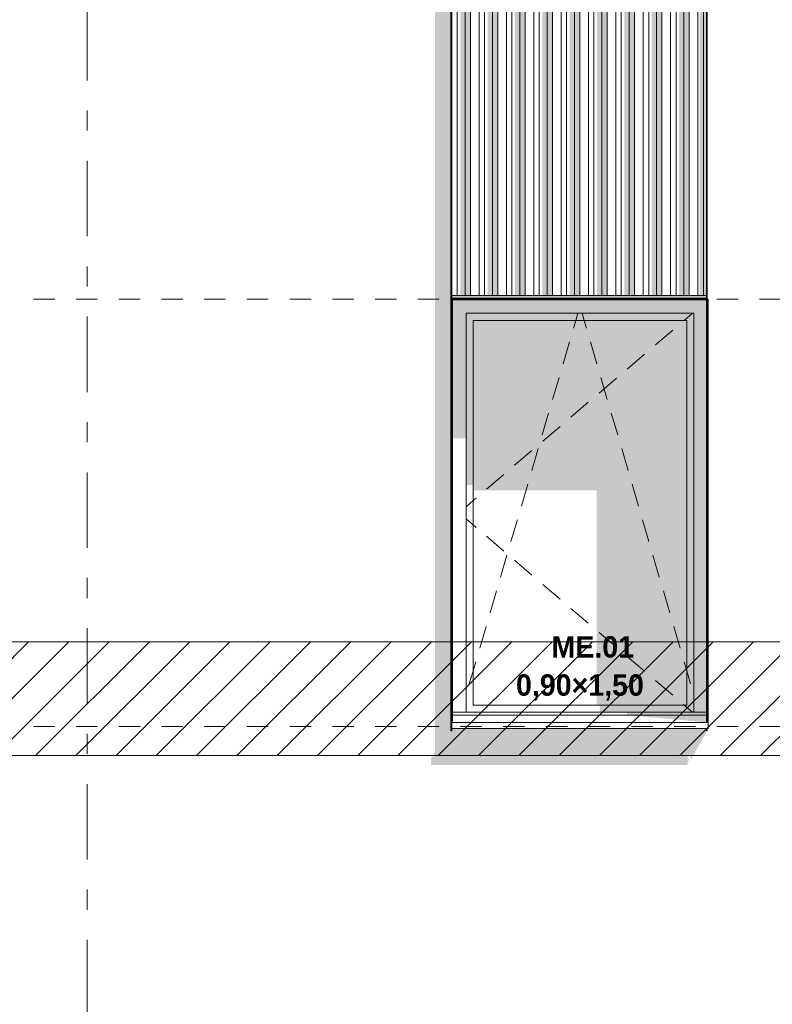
# Model space of a CAD drawing. Header units: millimetres. Extents: x -62337 to -23489, y -53000 to 10500.
# Tile 19 of 34: x -38190 to -35548, y 25 to 3480. Entities that reach past the tile are written whole.
import ezdxf
from ezdxf.enums import TextEntityAlignment as Align

# ---------------------------------------------------------------- set-up
doc = ezdxf.new("R2010")
doc.units = ezdxf.units.MM
doc.header["$MEASUREMENT"] = 0
doc.linetypes.add('_TIRET COURT 1', pattern=[150, 75, -75])
doc.linetypes.add('Axe', pattern=[546.805537, 264.583325, -105.833328, 70.555556, -105.833328])
for name, color, linetype in [('Nouveau_0', 7, 'Continuous'), ('Nouveau_2D - Dessin général', 7, 'Continuous'), ('Nouveau_2D - Etiquettes 50ème', 7, 'Continuous'), ('Nouveau__Grille structurelle (axe_trame)', 7, 'Continuous'), ('Nouveau__Murs ext - Bardages', 7, 'Continuous'), ('Nouveau__Murs ext - Périphériques', 7, 'Continuous'), ('Nouveau_Fenêtres Archicad', 7, 'Continuous')]:
    doc.layers.add(name, color=color, linetype=linetype)
doc.styles.add('STYLE_GENERE_1', font='arial.ttf')
doc.styles.add('STYLE_GENERE_2', font='GOTHIC.TTF')

# ---------------------------------------------------------------- blocks, each defined once
blk = doc.blocks.new('Élément de coupe_5')
at = {"layer": 'Nouveau__Murs ext - Périphériques', "linetype": 'Continuous', "lineweight": 13}
for points in [[(-36746.5, 865.3), (-35846.5, 865.3), (-35839.5, 887.5), (-35845.3, 887.5), (-35835, 906.4), (-35835, 887.4), (-35832, 887.4), (-35776.1, 984.8), (-35779.1, 984.8), (-35779.1, 993.4), (-36673, 993.4), (-36673, 1000), (-36673, 1020), (-36673.1, 1019.9), (-36673.1, 984.8), (-36676.1, 984.8), (-36676.1, 3560), (-36732, 3560), (-36732, 911.9), (-36746.5, 885.3)], [(-35779.1, 2512.8), (-36673.1, 2512.8), (-36673.1, 2502.8), (-35779.1, 2502.8)], [(-36673, 2499.8), (-36673.1, 2499.8), (-36673.1, 2402.4), (-36673, 2402.4)]]:
    blk.add_hatch(color=7, dxfattribs=at).paths.add_polyline_path(points)
blk = doc.blocks.new('Élément de coupe_22')
at = {"layer": 'Nouveau_Fenêtres Archicad', "linetype": 'Continuous', "lineweight": 13}
for points in [[(-36673, 2402.4), (-36670, 2402.4), (-36670, 2497), (-36672.8, 2499.8), (-36673, 2499.8)], [(-36672.8, 2499.8), (-36670, 2497), (-35779.1, 2497), (-35779.1, 2499.8)], [(-36670, 2450), (-36623, 2450), (-35823, 2450), (-35779.1, 2450), (-35779.1, 2497), (-36670, 2497)], [(-35776.1, 2497), (-35776.1, 2450), (-35776, 2450), (-35776, 2497)], [(-36670, 2450), (-36670, 2011.7), (-36623, 2011.7), (-36623, 2450)], [(-35823, 2450), (-36623, 2450), (-36623, 2425), (-36598, 2425), (-35848, 2425), (-35823, 2425)], [(-36623, 2425), (-36623, 1846.9), (-36598, 1846.9), (-36598, 2425)], [(-36598, 1828.6), (-36164.1, 1828.6), (-36164.1, 1075), (-35848, 1075), (-35848, 2425), (-36598, 2425)], [(-35848, 1075), (-35823, 1075), (-35823, 2425), (-35848, 2425)], [(-35823, 1050), (-35779.1, 1050), (-35779.1, 2450), (-35823, 2450)], [(-35776.1, 1050), (-35776, 1050), (-35776, 2450), (-35776.1, 2450)], [(-35823, 1075), (-36153.6, 1075), (-36153.6, 1050), (-35823, 1050)], [(-36058.3, 1050), (-36058.3, 1040), (-35779.1, 1040), (-35779.1, 1050)], [(-36058.3, 1040), (-35779.1, 1015), (-35779.1, 1040)], [(-35776.1, 1050), (-35776.1, 1040), (-35776, 1040), (-35776, 1050)], [(-35776.1, 1040), (-35776.1, 1020), (-35776, 1020), (-35776, 1040)]]:
    blk.add_hatch(color=7, dxfattribs=at).paths.add_polyline_path(points)
at = {"layer": 'Nouveau_Fenêtres Archicad', "color": 7, "linetype": 'Continuous', "lineweight": 13}
for p, q in [((-36673, 2499.8), (-36673, 1020)), ((-36670, 1020), (-36670, 2497)), ((-36670, 2497), (-35779.1, 2497)), ((-35773, 2500), (-35776.1, 2500)), ((-35776, 2497), (-35776, 1020)), ((-35773, 1020), (-35773, 2500)), ((-36623, 1050), (-36623, 2450)), ((-36623, 2450), (-35823, 2450)), ((-36598, 1075), (-36598, 2425)), ((-36598, 2425), (-35848, 2425)), ((-36245.5, 2398.2), (-36237.7, 2425)), ((-36237.7, 2425), (-36230.3, 2450)), ((-36208.3, 2425), (-36215.7, 2450)), ((-36200.5, 2398.2), (-36208.3, 2425)), ((-35856.6, 2425), (-35858.9, 2423.1)), ((-35827.3, 2450), (-35856.6, 2425)), ((-35848, 2425), (-35848, 1075)), ((-35823, 2450), (-35823, 1050)), ((-36245.8, 2397.3), (-36245.5, 2398.2)), ((-36200.2, 2397.3), (-36200.5, 2398.2)), ((-35896.9, 2390.6), (-35957.8, 2338.7)), ((-36282.3, 2272.5), (-36259.8, 2349.3)), ((-36163.7, 2272.5), (-36186.2, 2349.3)), ((-35995.8, 2306.3), (-36056.7, 2254.4)), ((-36318.9, 2147.8), (-36296.4, 2224.5)), ((-36094.7, 2221.9), (-36155.6, 2170)), ((-36127.1, 2147.8), (-36149.6, 2224.5)), ((-36193.6, 2137.5), (-36254.5, 2085.6)), ((-36355.5, 2023), (-36333, 2099.8)), ((-36090.5, 2023), (-36113, 2099.8)), ((-36292.5, 2053.2), (-36353.4, 2001.3)), ((-36392, 1898.3), (-36369.5, 1975)), ((-36054, 1898.3), (-36076.5, 1975)), ((-36391.5, 1968.8), (-36452.3, 1916.9)), ((-36490.4, 1884.5), (-36551.2, 1832.5)), ((-36428.6, 1773.5), (-36406.1, 1850.3)), ((-36017.4, 1773.5), (-36039.9, 1850.3)), ((-36587.1, 1801.9), (-36598, 1792.6)), ((-36598, 1792.6), (-36623, 1771.3)), ((-36598, 1707.4), (-36623, 1728.7)), ((-36587.1, 1698.1), (-36598, 1707.4)), ((-36465.2, 1648.8), (-36442.7, 1725.5)), ((-35980.8, 1648.8), (-36003.3, 1725.5)), ((-36490.4, 1615.5), (-36551.2, 1667.5)), ((-36501.7, 1524), (-36479.2, 1600.8)), ((-35944.3, 1524), (-35966.8, 1600.8)), ((-36391.5, 1531.2), (-36452.3, 1583.1)), ((-36292.5, 1446.8), (-36353.4, 1498.7)), ((-36538.3, 1399.3), (-36515.8, 1476)), ((-35907.7, 1399.3), (-35930.2, 1476)), ((-36193.6, 1362.5), (-36254.5, 1414.4)), ((-36574.9, 1274.5), (-36552.4, 1351.3)), ((-35871.1, 1274.5), (-35893.6, 1351.3)), ((-36094.7, 1278.1), (-36155.6, 1330)), ((-35995.8, 1193.7), (-36056.7, 1245.6)), ((-36598, 1195.6), (-36588.9, 1226.5)), ((-35848, 1195.6), (-35857.1, 1226.5)), ((-36611.4, 1149.8), (-36598, 1195.6)), ((-35834.6, 1149.8), (-35848, 1195.6)), ((-35896.9, 1109.4), (-35957.8, 1161.3)), ((-35848, 1075), (-36598, 1075)), ((-35856.6, 1075), (-35858.9, 1076.9)), ((-35827.3, 1050), (-35856.6, 1075)), ((-36670, 1050), (-35779.1, 1050)), ((-36670, 1040), (-35779.1, 1040)), ((-36670, 1020), (-36673, 1020)), ((-36673, 1020), (-36673, 1013.4)), ((-36673, 1013.4), (-36673, 993.4)), ((-36673, 1013.4), (-35773, 1013.4)), ((-35776, 1020), (-35773, 1020)), ((-35773, 1020), (-35773, 1013.4)), ((-35773, 1013.4), (-35773, 993.4)), ((-36673, 993.4), (-35773, 993.4))]:
    blk.add_line(p, q, dxfattribs=at)
blk = doc.blocks.new('Élément de coupe_172')
at = {"layer": 'Nouveau__Murs ext - Bardages', "color": 7, "linetype": 'Continuous', "lineweight": 13}
for p, q in [((-36673.1, 2502.8), (-35779.1, 2502.8)), ((-36673.1, 2499.8), (-35779.1, 2499.8))]:
    blk.add_line(p, q, dxfattribs=at)
blk = doc.blocks.new('Élément de coupe_173')
at = {"layer": 'Nouveau__Murs ext - Bardages', "linetype": 'Continuous', "lineweight": 13}
for points in [[(-36673.1, 4562.8), (-36673.1, 4503.2), (-36653.7, 4439.7), (-36653.7, 4553.4), (-36673, 4553.4), (-36673, 4562.8)], [(-36653.7, 4553.4), (-36653.7, 4439.7), (-36643.5, 4439.7), (-36643.5, 2512.8), (-36626.5, 2512.8), (-36626.5, 4553.4)], [(-36626.5, 4553.4), (-36626.5, 2512.8), (-36607.1, 2512.8), (-36607.1, 4553.4)], [(-36607.1, 4553.4), (-36607.1, 4503.2), (-36577.1, 4503.2), (-36577.1, 4553.4)], [(-36557.7, 4553.4), (-36577.1, 4553.4), (-36577.1, 4503.2), (-36557.7, 4439.7)], [(-36530.5, 4553.4), (-36557.7, 4553.4), (-36557.7, 4439.7), (-36547.5, 4439.7), (-36547.5, 2512.8), (-36530.5, 2512.8)], [(-36530.5, 4553.4), (-36530.5, 2512.8), (-36511.1, 2512.8), (-36511.1, 4553.4)], [(-36511.1, 4553.4), (-36511.1, 4503.2), (-36481.1, 4503.2), (-36481.1, 4553.4)], [(-36461.7, 4553.4), (-36481.1, 4553.4), (-36481.1, 4503.2), (-36461.7, 4439.7)], [(-36461.7, 4553.4), (-36461.7, 4439.7), (-36451.5, 4439.7), (-36451.5, 2512.8), (-36434.5, 2512.8), (-36434.5, 4553.4)], [(-36434.5, 4553.4), (-36434.5, 2512.8), (-36415.1, 2512.8), (-36415.1, 4553.4)], [(-36415.1, 4553.4), (-36415.1, 4503.2), (-36385.1, 4503.2), (-36385.1, 4553.4)], [(-36385.1, 4553.4), (-36385.1, 4503.2), (-36365.7, 4439.7), (-36365.7, 4553.4)], [(-36365.7, 4553.4), (-36365.7, 4439.7), (-36355.5, 4439.7), (-36355.5, 2512.8), (-36338.5, 2512.8), (-36338.5, 4553.4)], [(-36338.5, 4553.4), (-36338.5, 2512.8), (-36319.1, 2512.8), (-36319.1, 4553.4)], [(-36319.1, 4553.4), (-36319.1, 4503.2), (-36289.1, 4503.2), (-36289.1, 4553.4)], [(-36289.1, 4553.4), (-36289.1, 4503.2), (-36269.7, 4439.7), (-36269.7, 4553.4)], [(-36242.5, 4553.4), (-36269.7, 4553.4), (-36269.7, 4439.7), (-36259.5, 4439.7), (-36259.5, 2512.8), (-36242.5, 2512.8)], [(-36242.5, 4553.4), (-36242.5, 2512.8), (-36223.1, 2512.8), (-36223.1, 4553.4)], [(-36193.1, 4553.4), (-36223.1, 4553.4), (-36223.1, 4503.2), (-36193.1, 4503.2)], [(-36173.7, 4553.4), (-36193.1, 4553.4), (-36193.1, 4503.2), (-36173.7, 4439.7)], [(-36173.7, 4553.4), (-36173.7, 4439.7), (-36163.5, 4439.7), (-36163.5, 2512.8), (-36146.5, 2512.8), (-36146.5, 4553.4)], [(-36146.5, 4553.4), (-36146.5, 2512.8), (-36127.1, 2512.8), (-36127.1, 4553.4)], [(-36097.1, 4553.4), (-36127.1, 4553.4), (-36127.1, 4503.2), (-36097.1, 4503.2)], [(-36097.1, 4553.4), (-36097.1, 4503.2), (-36077.7, 4439.7), (-36077.7, 4553.4)], [(-36050.5, 4553.4), (-36077.7, 4553.4), (-36077.7, 4439.7), (-36067.5, 4439.7), (-36067.5, 2512.8), (-36050.5, 2512.8)], [(-36050.5, 4553.4), (-36050.5, 2512.8), (-36031.1, 2512.8), (-36031.1, 4553.4)], [(-36031.1, 4553.4), (-36031.1, 4503.2), (-36001.1, 4503.2), (-36001.1, 4553.4)], [(-36001.1, 4503.2), (-35981.7, 4439.7), (-35981.7, 4553.4), (-36001.1, 4553.4)], [(-35981.7, 4553.4), (-35981.7, 4439.7), (-35971.5, 4439.7), (-35971.5, 2512.8), (-35954.5, 2512.8), (-35954.5, 4553.4)], [(-35954.5, 4553.4), (-35954.5, 2512.8), (-35935.1, 2512.8), (-35935.1, 4553.4)], [(-35935.1, 4553.4), (-35935.1, 4503.2), (-35905.1, 4503.2), (-35905.1, 4553.4)], [(-35885.7, 4553.4), (-35905.1, 4553.4), (-35905.1, 4503.2), (-35885.7, 4439.7)], [(-35858.5, 4553.4), (-35885.7, 4553.4), (-35885.7, 4439.7), (-35875.5, 4439.7), (-35875.5, 2512.8), (-35858.5, 2512.8)], [(-35858.5, 4553.4), (-35858.5, 2512.8), (-35839.1, 2512.8), (-35839.1, 4553.4)], [(-35839.1, 4553.4), (-35839.1, 4503.2), (-35809.1, 4503.2), (-35809.1, 4553.4)], [(-35809.1, 4553.4), (-35809.1, 4503.2), (-35806.6, 4494.9), (-35804.1, 4509.2), (-35806.1, 4515.8), (-35802.5, 4523), (-35802.5, 2512.8), (-35789.7, 2512.8), (-35789.7, 4553.4)], [(-35789.7, 2512.8), (-35779.1, 2512.8), (-35779.1, 4553.4), (-35789.7, 4553.4)]]:
    blk.add_hatch(color=7, dxfattribs=at).paths.add_polyline_path(points)
at = {"layer": 'Nouveau__Murs ext - Bardages', "color": 7, "linetype": 'Continuous', "lineweight": 13}
for p, q in [((-36653.7, 2512.8), (-36653.7, 4553.4)), ((-36626.5, 2512.8), (-36626.5, 4553.4)), ((-36607.1, 2512.8), (-36607.1, 4553.4)), ((-36577.1, 2512.8), (-36577.1, 4553.4)), ((-36557.7, 2512.8), (-36557.7, 4553.4)), ((-36530.5, 2512.8), (-36530.5, 4553.4)), ((-36511.1, 2512.8), (-36511.1, 4553.4)), ((-36481.1, 2512.8), (-36481.1, 4553.4)), ((-36461.7, 2512.8), (-36461.7, 4553.4)), ((-36434.5, 2512.8), (-36434.5, 4553.4)), ((-36415.1, 2512.8), (-36415.1, 4553.4)), ((-36385.1, 2512.8), (-36385.1, 4553.4)), ((-36365.7, 2512.8), (-36365.7, 4553.4)), ((-36338.5, 2512.8), (-36338.5, 4553.4)), ((-36319.1, 2512.8), (-36319.1, 4553.4)), ((-36289.1, 2512.8), (-36289.1, 4553.4)), ((-36269.7, 2512.8), (-36269.7, 4553.4)), ((-36242.5, 2512.8), (-36242.5, 4553.4)), ((-36223.1, 2512.8), (-36223.1, 4553.4)), ((-36193.1, 2512.8), (-36193.1, 4553.4)), ((-36173.7, 2512.8), (-36173.7, 4553.4)), ((-36146.5, 2512.8), (-36146.5, 4553.4)), ((-36127.1, 2512.8), (-36127.1, 4553.4)), ((-36097.1, 2512.8), (-36097.1, 4553.4)), ((-36077.7, 2512.8), (-36077.7, 4553.4)), ((-36050.5, 2512.8), (-36050.5, 4553.4)), ((-36031.1, 2512.8), (-36031.1, 4553.4)), ((-36001.1, 2512.8), (-36001.1, 4553.4)), ((-35981.7, 2512.8), (-35981.7, 4553.4)), ((-35954.5, 2512.8), (-35954.5, 4553.4)), ((-35935.1, 2512.8), (-35935.1, 4553.4)), ((-35905.1, 2512.8), (-35905.1, 4553.4)), ((-35885.7, 2512.8), (-35885.7, 4553.4)), ((-35858.5, 2512.8), (-35858.5, 4553.4)), ((-35839.1, 2512.8), (-35839.1, 4553.4)), ((-35809.1, 2512.8), (-35809.1, 4553.4)), ((-35789.7, 2512.8), (-35789.7, 4553.4)), ((-36673.1, 2512.8), (-36653.7, 2512.8)), ((-36653.7, 2512.8), (-36626.5, 2512.8)), ((-36626.5, 2512.8), (-36607.1, 2512.8)), ((-36607.1, 2512.8), (-36577.1, 2512.8)), ((-36577.1, 2512.8), (-36557.7, 2512.8)), ((-36557.7, 2512.8), (-36530.5, 2512.8)), ((-36530.5, 2512.8), (-36511.1, 2512.8)), ((-36511.1, 2512.8), (-36481.1, 2512.8)), ((-36481.1, 2512.8), (-36461.7, 2512.8)), ((-36461.7, 2512.8), (-36434.5, 2512.8)), ((-36434.5, 2512.8), (-36415.1, 2512.8)), ((-36415.1, 2512.8), (-36385.1, 2512.8)), ((-36385.1, 2512.8), (-36365.7, 2512.8)), ((-36365.7, 2512.8), (-36338.5, 2512.8)), ((-36338.5, 2512.8), (-36319.1, 2512.8)), ((-36319.1, 2512.8), (-36289.1, 2512.8)), ((-36289.1, 2512.8), (-36269.7, 2512.8)), ((-36269.7, 2512.8), (-36242.5, 2512.8)), ((-36242.5, 2512.8), (-36223.1, 2512.8)), ((-36223.1, 2512.8), (-36193.1, 2512.8)), ((-36193.1, 2512.8), (-36173.7, 2512.8)), ((-36173.7, 2512.8), (-36146.5, 2512.8)), ((-36146.5, 2512.8), (-36127.1, 2512.8)), ((-36127.1, 2512.8), (-36097.1, 2512.8)), ((-36097.1, 2512.8), (-36077.7, 2512.8)), ((-36077.7, 2512.8), (-36050.5, 2512.8)), ((-36050.5, 2512.8), (-36031.1, 2512.8)), ((-36031.1, 2512.8), (-36001.1, 2512.8)), ((-36001.1, 2512.8), (-35981.7, 2512.8)), ((-35981.7, 2512.8), (-35954.5, 2512.8)), ((-35954.5, 2512.8), (-35935.1, 2512.8)), ((-35935.1, 2512.8), (-35905.1, 2512.8)), ((-35905.1, 2512.8), (-35885.7, 2512.8)), ((-35885.7, 2512.8), (-35858.5, 2512.8)), ((-35858.5, 2512.8), (-35839.1, 2512.8)), ((-35839.1, 2512.8), (-35809.1, 2512.8)), ((-35809.1, 2512.8), (-35789.7, 2512.8)), ((-35789.7, 2512.8), (-35779.1, 2512.8))]:
    blk.add_line(p, q, dxfattribs=at)
blk = doc.blocks.new('Élément de coupe_176')
at = {"layer": 'Nouveau__Murs ext - Bardages', "color": 7, "linetype": 'Continuous', "lineweight": 13}
for p, q in [((-35779.1, 2502.8), (-35779.1, 4553.4)), ((-35776.1, 1015), (-35776.1, 4553.4)), ((-35779.1, 2499.8), (-35779.1, 2502.8)), ((-35779.1, 1015), (-35779.1, 2499.8)), ((-35779.1, 984.8), (-35779.1, 993.4)), ((-35779.1, 984.8), (-35776.1, 984.8)), ((-35776.1, 984.8), (-35776.1, 993.4))]:
    blk.add_line(p, q, dxfattribs=at)
blk = doc.blocks.new('Élément de coupe_177')
at = {"layer": 'Nouveau__Murs ext - Bardages', "linetype": 'Continuous', "lineweight": 13}
blk.add_hatch(color=7, dxfattribs=at).paths.add_polyline_path([(-36676.1, 984.8), (-36673.1, 984.8), (-36673.1, 1014.9), (-36676.1, 1009.4)])
at = {"layer": 'Nouveau__Murs ext - Bardages', "color": 7, "linetype": 'Continuous', "lineweight": 13}
for p, q in [((-36676.1, 984.8), (-36676.1, 6859.8)), ((-36673.1, 2502.8), (-36673.1, 6059.8)), ((-36673.1, 2499.8), (-36673.1, 2502.8)), ((-36673.1, 984.8), (-36673.1, 2499.8)), ((-36676.1, 984.8), (-36673.1, 984.8))]:
    blk.add_line(p, q, dxfattribs=at)
blk = doc.blocks.new('Marque grille standard[4]', base_point=(-37953, 10000))
at = {"layer": 'Nouveau__Grille structurelle (axe_trame)', "color": 1, "linetype": 'Axe', "lineweight": 20}
blk.add_line((-37953, 9000), (-37953, -3000), dxfattribs=at)
at = {"layer": 'Nouveau__Grille structurelle (axe_trame)', "color": 7, "lineweight": 13, "style": 'STYLE_GENERE_1'}
for tag, p in [('AC_MarkerText_1_0', (-37953, 10337.5)), ('AC_MarkerText_1_1', (-37953, -4162.5))]:
    blk.add_attdef(tag, text='', height=175, rotation=360, dxfattribs=at).set_placement(p, align=Align.TOP_CENTER)

msp = doc.modelspace()

# ---------------------------------------------------------------- hatches: boundary and pattern name
at = {"layer": 'Nouveau_0', "linetype": 'Continuous', "lineweight": 0}
h = msp.add_hatch(dxfattribs=at)
h.set_pattern_fill('Blocs_maçonnerie', color=112, style=0, pattern_type=2)
h.set_pattern_definition([(45, (0, 0), (-70.71068, 70.71068), [])])
h.paths.add_polyline_path([(-60620.2, 1297.6), (-24117.2, 1297.6), (-24117.2, 897.6), (-60620.2, 897.6)])

# ---------------------------------------------------------------- linework, layer by layer
at = {"layer": 'Nouveau_0', "color": 112, "linetype": 'Continuous', "lineweight": 0, "flags": 128}
msp.add_lwpolyline([(-60620.2, 1297.6), (-24117.2, 1297.6), (-24117.2, 897.6), (-60620.2, 897.6)], close=True, dxfattribs=at)
at = {"layer": 'Nouveau_2D - Dessin général', "color": 7, "linetype": '_TIRET COURT 1', "lineweight": 13}
for p, q in [((-24117.2, 2500), (-60975, 2500)), ((-24117.2, 1000), (-60975, 1000))]:
    msp.add_line(p, q, dxfattribs=at)

# ---------------------------------------------------------------- block references
at = {"layer": 'Nouveau__Grille structurelle (axe_trame)', "color": 7, "linetype": 'Continuous', "lineweight": 13}
msp.add_blockref('Marque grille standard[4]', (-37953, 10000), dxfattribs=at)
at = {"layer": 'Nouveau__Murs ext - Bardages', "lineweight": 0}
for name in ['Élément de coupe_177', 'Élément de coupe_176', 'Élément de coupe_173', 'Élément de coupe_172']:
    msp.add_blockref(name, (0, 0), dxfattribs=at)
at = {"layer": 'Nouveau__Murs ext - Périphériques', "lineweight": 0}
msp.add_blockref('Élément de coupe_5', (0, 0), dxfattribs=at)
at = {"layer": 'Nouveau_Fenêtres Archicad', "lineweight": 0}
msp.add_blockref('Élément de coupe_22', (0, 0), dxfattribs=at)

# ---------------------------------------------------------------- texts
at = {"layer": 'Nouveau_2D - Etiquettes 50ème', "color": 7, "linetype": 'Continuous', "lineweight": 13, "insert": (-36223, 1091.1), "char_height": 75, "attachment_point": 8, "line_spacing_factor": 1.071211, "style": 'STYLE_GENERE_2'}
msp.add_mtext('{\\fCentury Gothic|b1|i0|c0|p0;\\W3.23265; }{\\A1;\\fCentury Gothic|b1|i0|c0|p0;ME.01 }\\P{\\A1;\\fCentury Gothic|b1|i0|c0|p0;0,90×1,50}', dxfattribs=at)

doc.saveas('drawing.dxf')
